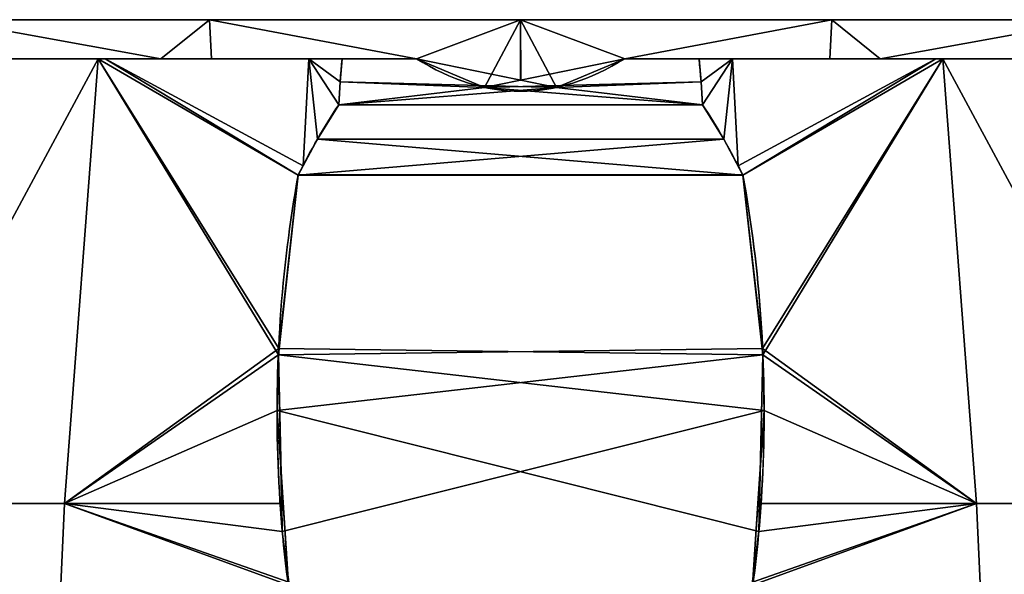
# Model space of a CAD drawing. Extents: x -18 to 409, y -107 to 420.
# Tile 14 of 16: x 120 to 267, y 338 to 420. Entities that reach past the tile are written whole.
import ezdxf

# ---------------------------------------------------------------- set-up
doc = ezdxf.new("R2010")
doc.units = 0
doc.header["$MEASUREMENT"] = 0
doc.layers.add('1', color=7, linetype='Continuous')

# ---------------------------------------------------------------- blocks, each defined once
blk = doc.blocks.new('UG_SURFACE_026')
at = {"layer": '1', "color": 253, "linetype": 'Continuous'}
for points in [[(141.315103, 414.204508, -108.350702), (109.368823, 414.204508, -85.389063), (109.337866, 419.999987, -85.432135)], [(141.315103, 414.204508, 108.350702), (148.534462, 419.999987, 111.62246), (109.337866, 419.999987, 85.432135)], [(109.337866, 419.999987, 85.432135), (109.368823, 414.204508, 85.389063), (141.315103, 414.204508, 108.350702)], [(109.337866, 419.999987, -85.432135), (148.534462, 419.999987, -111.62246), (141.315103, 414.204508, -108.350702)], [(141.315103, 414.204508, 108.350702), (148.836374, 414.204508, 110.623211), (148.534462, 419.999987, 111.62246)], [(148.534462, 419.999987, -111.62246), (148.836374, 414.204508, -110.623211), (141.315103, 414.204508, -108.350702)], [(179.28344, 414.204508, -119.822644), (148.836374, 414.204508, -110.623211), (148.534462, 419.999987, -111.62246)], [(148.534462, 419.999987, -111.62246), (194.769993, 419.999987, -120.819286), (179.28344, 414.204508, -119.822644)], [(179.28344, 414.204508, 119.822644), (194.769993, 419.999987, 120.819286), (148.534462, 419.999987, 111.62246)], [(148.534462, 419.999987, 111.62246), (148.836374, 414.204508, 110.623211), (179.28344, 414.204508, 119.822644)], [(179.28344, 414.204508, 119.822644), (194.784269, 411.032915, 120.47632), (194.769993, 419.999987, 120.819286)], [(189.426452, 409.942508, -120.70106), (179.28344, 414.204508, -119.822644), (194.769993, 419.999987, -120.819286)], [(194.769993, 419.999987, -120.819286), (194.755733, 411.032915, -120.47632), (189.426452, 409.942508, -120.70106)], [(210.256562, 414.204508, -119.822644), (194.755733, 411.032915, -120.47632), (194.769993, 419.999987, -120.819286)], [(210.256562, 414.204508, -119.822644), (194.769993, 419.999987, -120.819286), (241.00554, 419.999987, -111.62246)], [(200.11355, 409.942508, 120.70106), (210.256562, 414.204508, 119.822644), (194.769993, 419.999987, 120.819286)], [(194.769993, 419.999987, 120.819286), (194.784269, 411.032915, 120.47632), (200.11355, 409.942508, 120.70106)], [(241.00554, 419.999987, 111.62246), (194.769993, 419.999987, 120.819286), (210.256562, 414.204508, 119.822644)], [(210.256562, 414.204508, 119.822644), (240.703613, 414.204508, 110.623211), (241.00554, 419.999987, 111.62246)], [(241.00554, 419.999987, -111.62246), (240.703613, 414.204508, -110.623211), (210.256562, 414.204508, -119.822644)], [(248.224884, 414.204508, -108.350702), (240.703613, 414.204508, -110.623211), (241.00554, 419.999987, -111.62246)], [(241.00554, 419.999987, 111.62246), (240.703613, 414.204508, 110.623211), (248.224884, 414.204508, 108.350702)], [(248.224884, 414.204508, -108.350702), (241.00554, 419.999987, -111.62246), (280.202121, 419.999987, -85.432135)], [(280.202121, 419.999987, 85.432135), (241.00554, 419.999987, 111.62246), (248.224884, 414.204508, 108.350702)], [(248.224884, 414.204508, 108.350702), (280.171186, 414.204508, 85.389063), (280.202121, 419.999987, 85.432135)], [(280.202121, 419.999987, -85.432135), (280.171186, 414.204508, -85.389063), (248.224884, 414.204508, -108.350702)]]:
    blk.add_3dface(points, dxfattribs=at)
blk = doc.blocks.new('UG_SURFACE_035')
at = {"layer": '1', "color": 253, "linetype": 'Continuous'}
for points in [[(256.494075, 414.204508, -109.269977), (221.287519, 414.204508, -119.822644), (210.256562, 414.204508, -119.822644), (248.224884, 414.204508, -108.350702)], [(288.219482, 414.204508, -90.713024), (256.494075, 414.204508, -109.269977), (248.224884, 414.204508, -108.350702), (280.432194, 414.204508, -85.201442)], [(280.432194, 414.204508, -85.201442), (303.407431, 414.204508, -52.869745), (314.674437, 414.204508, -65.198384), (288.219482, 414.204508, -90.713024)], [(303.407431, 414.204508, -52.869745), (314.674437, 414.204508, -14.840099), (314.674437, 414.204508, -65.198384)]]:
    blk.add_3dface(points, dxfattribs=at)
blk = doc.blocks.new('UG_SURFACE_045')
at = {"layer": '1', "color": 253, "linetype": 'Continuous'}
for points in [[(221.581876, 410.788774, -120.526642), (221.287519, 414.204508, -119.822644), (226.249695, 414.204508, -118.335299)], [(221.801206, 407.367647, -121.231757), (221.581876, 410.788774, -120.526642), (226.249695, 414.204508, -118.335299)], [(226.249695, 414.204508, -118.335299), (224.968359, 402.233958, -121.737078), (221.801206, 407.367647, -121.231757)], [(226.249695, 414.204508, -118.335299), (227.090999, 398.268074, -122.127451), (224.968359, 402.233958, -121.737078)], [(227.090999, 398.268074, -122.127451), (226.249695, 414.204508, -118.335299), (256.494075, 414.204508, -109.269977)], [(256.494075, 414.204508, -109.269977), (227.814063, 396.917105, -122.260429), (227.090999, 398.268074, -122.127451)], [(256.494075, 414.204508, -109.269977), (257.525325, 414.204508, -108.666785), (227.814063, 396.917105, -122.260429)], [(230.716437, 371.153295, -126.548856), (227.814063, 396.917105, -122.260429), (257.525325, 414.204508, -108.666785)], [(257.525325, 414.204508, -108.666785), (262.524158, 348.112643, -119.882971), (230.716437, 371.153295, -126.548856)], [(257.525325, 414.204508, -108.666785), (285.81515, 414.204508, -92.119381), (293.125778, 348.112643, -102.194987)], [(293.125778, 348.112643, -102.194987), (262.524158, 348.112643, -119.882971), (257.525325, 414.204508, -108.666785)], [(262.524158, 348.112643, -119.882971), (230.946139, 361.936986, -128.082916), (230.716437, 371.153295, -126.548856)], [(262.524158, 348.112643, -119.882971), (230.034843, 348.099709, -130.386159), (230.946139, 361.936986, -128.082916)], [(229.233593, 335.933417, -132.411256), (230.034843, 348.099709, -130.386159), (262.524158, 348.112643, -119.882971)], [(229.233593, 335.933417, -132.411256), (262.524158, 348.112643, -119.882971), (265.586108, 281.339288, -126.776382)], [(262.524158, 348.112643, -119.882971), (293.125778, 348.112643, -102.194987), (297.570676, 281.339288, -108.289041), (265.586108, 281.339288, -126.776382)]]:
    blk.add_3dface(points, dxfattribs=at)
blk = doc.blocks.new('UG_SURFACE_047')
at = {"layer": '1', "color": 253, "linetype": 'Continuous'}
for points in [[(86.132579, 414.204508, -52.869745), (109.107792, 414.204508, -85.201442), (101.32052, 414.204508, -90.713024), (74.86558, 414.204508, -65.198384)], [(74.86558, 414.204508, -65.198384), (74.86558, 414.204508, -14.840099), (86.132579, 414.204508, -52.869745)], [(109.107792, 414.204508, -85.201442), (141.315103, 414.204508, -108.350702), (133.045912, 414.204508, -109.269977), (101.32052, 414.204508, -90.713024)], [(141.315103, 414.204508, -108.350702), (179.28344, 414.204508, -119.822644), (168.252483, 414.204508, -119.822644), (133.045912, 414.204508, -109.269977)]]:
    blk.add_3dface(points, dxfattribs=at)
blk = doc.blocks.new('UG_SURFACE_091')
at = {"layer": '1', "color": 253, "linetype": 'Continuous'}
for points in [[(200.11355, 409.942508, 120.70106), (179.28344, 414.204508, 119.822644), (168.252483, 414.204508, 119.822644), (167.958125, 410.788774, 120.526642)], [(221.581876, 410.788774, 120.526642), (221.287519, 414.204508, 119.822644), (210.256562, 414.204508, 119.822644), (200.11355, 409.942508, 120.70106)], [(167.958125, 410.788774, 120.526642), (167.738795, 407.367647, 121.231757), (200.11355, 409.942508, 120.70106)], [(167.738795, 407.367647, 121.231757), (221.801206, 407.367647, 121.231757), (200.11355, 409.942508, 120.70106)], [(200.11355, 409.942508, 120.70106), (221.801206, 407.367647, 121.231757), (221.581876, 410.788774, 120.526642)]]:
    blk.add_3dface(points, dxfattribs=at)
blk = doc.blocks.new('UG_SURFACE_115')
at = {"layer": '1', "color": 253, "linetype": 'Continuous'}
for points in [[(132.014692, 414.204508, -108.666785), (127.015844, 348.112643, -119.882971), (96.414231, 348.112643, -102.194987)], [(96.414231, 348.112643, -102.194987), (103.724867, 414.204508, -92.119381), (132.014692, 414.204508, -108.666785)], [(158.780098, 370.188951, -126.709372), (127.015844, 348.112643, -119.882971), (132.014692, 414.204508, -108.666785)], [(161.725938, 396.917105, -122.260429), (132.014692, 414.204508, -108.666785), (133.045912, 414.204508, -109.269977)], [(132.014692, 414.204508, -108.666785), (161.725938, 396.917105, -122.260429), (158.780098, 370.188951, -126.709372)], [(162.449002, 398.268074, -122.127451), (161.725938, 396.917105, -122.260429), (133.045912, 414.204508, -109.269977)], [(133.045912, 414.204508, -109.269977), (163.290307, 414.204508, -118.335299), (162.449002, 398.268074, -122.127451)], [(164.571643, 402.233958, -121.737078), (162.449002, 398.268074, -122.127451), (163.290307, 414.204508, -118.335299)], [(167.738795, 407.367647, -121.231757), (164.571643, 402.233958, -121.737078), (163.290307, 414.204508, -118.335299)], [(163.290307, 414.204508, -118.335299), (168.252483, 414.204508, -119.822644), (167.958125, 410.788774, -120.526642)], [(163.290307, 414.204508, -118.335299), (167.958125, 410.788774, -120.526642), (167.738795, 407.367647, -121.231757)], [(158.780098, 370.188951, -126.709372), (159.272417, 348.105222, -130.38525), (127.015844, 348.112643, -119.882971)], [(96.414231, 348.112643, -102.194987), (127.015844, 348.112643, -119.882971), (123.953879, 281.339288, -126.776382), (91.969319, 281.339288, -108.289041)], [(123.953879, 281.339288, -126.776382), (127.015844, 348.112643, -119.882971), (160.326973, 336.405218, -132.332727)], [(127.015844, 348.112643, -119.882971), (159.272417, 348.105222, -130.38525), (159.365222, 343.942016, -131.078213)], [(127.015844, 348.112643, -119.882971), (159.365222, 343.942016, -131.078213), (160.326973, 336.405218, -132.332727)]]:
    blk.add_3dface(points, dxfattribs=at)
blk = doc.blocks.new('UG_SURFACE_142')
at = {"layer": '1', "color": 253, "linetype": 'Continuous'}
for points in [[(158.780098, 370.188951, -126.709372), (161.725938, 396.917105, -122.260429), (227.814063, 396.917105, -122.260429), (230.716437, 371.153295, -126.548856)], [(158.780098, 370.188951, -126.709372), (230.716437, 371.153295, -126.548856), (230.946139, 361.936986, -128.082916)], [(159.365222, 343.942016, -131.078213), (158.780098, 370.188951, -126.709372), (230.946139, 361.936986, -128.082916)], [(161.052853, 330.716938, -133.279547), (159.365222, 343.942016, -131.078213), (230.946139, 361.936986, -128.082916), (229.19403, 335.332721, -132.511243)], [(229.19403, 335.332721, -132.511243), (223.947704, 311.639607, -136.454999), (165.592298, 311.639607, -136.454999), (161.052853, 330.716938, -133.279547)]]:
    blk.add_3dface(points, dxfattribs=at)
blk = doc.blocks.new('UG_SURFACE_160')
at = {"layer": '1', "color": 253, "linetype": 'Continuous'}
for points in [[(226.249695, 414.204508, 118.335299), (221.287519, 414.204508, 119.822644), (221.581876, 410.788774, 120.526642)], [(226.249695, 414.204508, 118.335299), (221.581876, 410.788774, 120.526642), (221.801206, 407.367647, 121.231757)], [(221.801206, 407.367647, 121.231757), (224.968359, 402.233958, 121.737078), (226.249695, 414.204508, 118.335299)], [(224.968359, 402.233958, 121.737078), (227.090999, 398.268074, 122.127451), (226.249695, 414.204508, 118.335299)], [(256.494075, 414.204508, 109.269977), (226.249695, 414.204508, 118.335299), (227.090999, 398.268074, 122.127451)], [(227.090999, 398.268074, 122.127451), (227.814063, 396.917105, 122.260429), (256.494075, 414.204508, 109.269977)], [(227.814063, 396.917105, 122.260429), (257.525325, 414.204508, 108.666785), (256.494075, 414.204508, 109.269977)], [(257.525325, 414.204508, 108.666785), (227.814063, 396.917105, 122.260429), (230.759904, 370.188951, 126.709372)], [(230.759904, 370.188951, 126.709372), (262.524158, 348.112643, 119.882971), (257.525325, 414.204508, 108.666785)], [(257.525325, 414.204508, 108.666785), (262.524158, 348.112643, 119.882971), (293.125778, 348.112643, 102.194987)], [(293.125778, 348.112643, 102.194987), (285.81515, 414.204508, 92.119381), (257.525325, 414.204508, 108.666785)], [(230.759904, 370.188951, 126.709372), (230.267584, 348.105222, 130.38525), (262.524158, 348.112643, 119.882971)], [(262.524158, 348.112643, 119.882971), (230.17478, 343.942016, 131.078213), (229.213014, 336.405218, 132.332727)], [(265.586108, 281.339288, 126.776382), (262.524158, 348.112643, 119.882971), (229.213014, 336.405218, 132.332727)], [(262.524158, 348.112643, 119.882971), (230.267584, 348.105222, 130.38525), (230.17478, 343.942016, 131.078213)], [(265.586108, 281.339288, 126.776382), (297.570676, 281.339288, 108.289041), (293.125778, 348.112643, 102.194987), (262.524158, 348.112643, 119.882971)]]:
    blk.add_3dface(points, dxfattribs=at)
blk = doc.blocks.new('UG_SURFACE_162')
at = {"layer": '1', "color": 253, "linetype": 'Continuous'}
for points in [[(164.571643, 402.233958, -121.737078), (167.738795, 407.367647, -121.231757), (221.801206, 407.367647, -121.231757), (224.968359, 402.233958, -121.737078)], [(227.814063, 396.917105, -122.260429), (161.725938, 396.917105, -122.260429), (164.571643, 402.233958, -121.737078)], [(224.968359, 402.233958, -121.737078), (227.814063, 396.917105, -122.260429), (164.571643, 402.233958, -121.737078)]]:
    blk.add_3dface(points, dxfattribs=at)
blk = doc.blocks.new('UG_SURFACE_164')
at = {"layer": '1', "color": 253, "linetype": 'Continuous'}
for points in [[(73.950715, 419.999987), (83.147541, 419.999987, 46.235539), (241.00554, 419.999987, 111.62246)], [(241.00554, 419.999987, 111.62246), (109.337866, 419.999987, -85.432135), (83.147541, 419.999987, -46.235539), (73.950715, 419.999987)], [(241.00554, 419.999987, 111.62246), (83.147541, 419.999987, 46.235539), (109.337866, 419.999987, 85.432135)], [(109.337866, 419.999987, 85.432135), (148.534462, 419.999987, 111.62246), (194.769993, 419.999987, 120.819286), (241.00554, 419.999987, 111.62246)], [(241.00554, 419.999987, 111.62246), (148.534462, 419.999987, -111.62246), (109.337866, 419.999987, -85.432135)], [(194.769993, 419.999987, -120.819286), (148.534462, 419.999987, -111.62246), (241.00554, 419.999987, 111.62246)], [(241.00554, 419.999987, -111.62246), (194.769993, 419.999987, -120.819286), (241.00554, 419.999987, 111.62246)], [(306.392461, 419.999987, -46.235539), (241.00554, 419.999987, 111.62246), (280.202121, 419.999987, 85.432135)], [(241.00554, 419.999987, 111.62246), (306.392461, 419.999987, -46.235539), (280.202121, 419.999987, -85.432135), (241.00554, 419.999987, -111.62246)]]:
    blk.add_3dface(points, dxfattribs=at)
blk = doc.blocks.new('UG_SURFACE_167')
at = {"layer": '1', "color": 253, "linetype": 'Continuous'}
for points in [[(132.014692, 414.204508, 108.666785), (103.724867, 414.204508, 92.119381), (96.414231, 348.112643, 102.194987)], [(96.414231, 348.112643, 102.194987), (127.015844, 348.112643, 119.882971), (132.014692, 414.204508, 108.666785)], [(132.014692, 414.204508, 108.666785), (127.015844, 348.112643, 119.882971), (158.823565, 371.153295, 126.548856)], [(133.045912, 414.204508, 109.269977), (132.014692, 414.204508, 108.666785), (161.725938, 396.917105, 122.260429)], [(158.823565, 371.153295, 126.548856), (161.725938, 396.917105, 122.260429), (132.014692, 414.204508, 108.666785)], [(162.449002, 398.268074, 122.127451), (163.290307, 414.204508, 118.335299), (133.045912, 414.204508, 109.269977)], [(133.045912, 414.204508, 109.269977), (161.725938, 396.917105, 122.260429), (162.449002, 398.268074, 122.127451)], [(163.290307, 414.204508, 118.335299), (162.449002, 398.268074, 122.127451), (164.571643, 402.233958, 121.737078)], [(167.958125, 410.788774, 120.526642), (168.252483, 414.204508, 119.822644), (163.290307, 414.204508, 118.335299)], [(167.738795, 407.367647, 121.231757), (167.958125, 410.788774, 120.526642), (163.290307, 414.204508, 118.335299)], [(163.290307, 414.204508, 118.335299), (164.571643, 402.233958, 121.737078), (167.738795, 407.367647, 121.231757)], [(127.015844, 348.112643, 119.882971), (158.593848, 361.936986, 128.082916), (158.823565, 371.153295, 126.548856)], [(127.015844, 348.112643, 119.882971), (159.505159, 348.099709, 130.386159), (158.593848, 361.936986, 128.082916)], [(91.969319, 281.339288, 108.289041), (123.953879, 281.339288, 126.776382), (127.015844, 348.112643, 119.882971), (96.414231, 348.112643, 102.194987)], [(160.306409, 335.933417, 132.411256), (127.015844, 348.112643, 119.882971), (123.953879, 281.339288, 126.776382)], [(160.306409, 335.933417, 132.411256), (159.505159, 348.099709, 130.386159), (127.015844, 348.112643, 119.882971)]]:
    blk.add_3dface(points, dxfattribs=at)
blk = doc.blocks.new('UG_SURFACE_178')
at = {"layer": '1', "color": 253, "linetype": 'Continuous'}
for points in [[(248.224884, 414.204508, 108.350702), (210.256562, 414.204508, 119.822644), (221.287519, 414.204508, 119.822644), (256.494075, 414.204508, 109.269977)], [(280.432194, 414.204508, 85.201442), (248.224884, 414.204508, 108.350702), (256.494075, 414.204508, 109.269977), (288.219482, 414.204508, 90.713024)], [(288.219482, 414.204508, 90.713024), (314.674437, 414.204508, 65.198384), (303.407431, 414.204508, 52.869745), (280.432194, 414.204508, 85.201442)], [(314.674437, 414.204508, 65.198384), (314.674437, 414.204508, 14.840099), (303.407431, 414.204508, 52.869745)]]:
    blk.add_3dface(points, dxfattribs=at)
blk = doc.blocks.new('UG_SURFACE_179')
at = {"layer": '1', "color": 253, "linetype": 'Continuous'}
for points in [[(230.759904, 370.188951, 126.709372), (227.814063, 396.917105, 122.260429), (161.725938, 396.917105, 122.260429), (158.823565, 371.153295, 126.548856)], [(230.759904, 370.188951, 126.709372), (158.823565, 371.153295, 126.548856), (158.593848, 361.936986, 128.082916)], [(230.17478, 343.942016, 131.078213), (230.759904, 370.188951, 126.709372), (158.593848, 361.936986, 128.082916)], [(228.487149, 330.716938, 133.279547), (230.17478, 343.942016, 131.078213), (158.593848, 361.936986, 128.082916), (160.345972, 335.332721, 132.511243)], [(160.345972, 335.332721, 132.511243), (165.592298, 311.639607, 136.454999), (223.947704, 311.639607, 136.454999), (228.487149, 330.716938, 133.279547)]]:
    blk.add_3dface(points, dxfattribs=at)
blk = doc.blocks.new('UG_SURFACE_193')
at = {"layer": '1', "color": 253, "linetype": 'Continuous'}
for points in [[(86.132579, 414.204508, 52.869745), (74.86558, 414.204508, 14.840099), (74.86558, 414.204508, 65.198384)], [(74.86558, 414.204508, 65.198384), (101.32052, 414.204508, 90.713024), (109.107792, 414.204508, 85.201442), (86.132579, 414.204508, 52.869745)], [(101.32052, 414.204508, 90.713024), (133.045912, 414.204508, 109.269977), (141.315103, 414.204508, 108.350702), (109.107792, 414.204508, 85.201442)], [(133.045912, 414.204508, 109.269977), (168.252483, 414.204508, 119.822644), (179.28344, 414.204508, 119.822644), (141.315103, 414.204508, 108.350702)]]:
    blk.add_3dface(points, dxfattribs=at)
blk = doc.blocks.new('UG_SURFACE_194')
at = {"layer": '1', "color": 253, "linetype": 'Continuous'}
for points in [[(224.968359, 402.233958, 121.737078), (221.801206, 407.367647, 121.231757), (167.738795, 407.367647, 121.231757), (164.571643, 402.233958, 121.737078)], [(164.571643, 402.233958, 121.737078), (161.725938, 396.917105, 122.260429), (224.968359, 402.233958, 121.737078)], [(161.725938, 396.917105, 122.260429), (227.814063, 396.917105, 122.260429), (224.968359, 402.233958, 121.737078)]]:
    blk.add_3dface(points, dxfattribs=at)
blk = doc.blocks.new('UG_SURFACE_211')
at = {"layer": '1', "color": 253, "linetype": 'Continuous'}
for points in [[(167.958125, 410.788774, -120.526642), (168.252483, 414.204508, -119.822644), (179.28344, 414.204508, -119.822644), (189.426452, 409.942508, -120.70106)], [(189.426452, 409.942508, -120.70106), (210.256562, 414.204508, -119.822644), (221.287519, 414.204508, -119.822644), (221.581876, 410.788774, -120.526642)], [(189.426452, 409.942508, -120.70106), (167.738795, 407.367647, -121.231757), (167.958125, 410.788774, -120.526642)], [(221.801206, 407.367647, -121.231757), (167.738795, 407.367647, -121.231757), (189.426452, 409.942508, -120.70106)], [(221.581876, 410.788774, -120.526642), (221.801206, 407.367647, -121.231757), (189.426452, 409.942508, -120.70106)]]:
    blk.add_3dface(points, dxfattribs=at)

msp = doc.modelspace()

# ---------------------------------------------------------------- linework, layer by layer
at = {"layer": '1', "color": 43, "linetype": 'Continuous'}
for p, q in [((179.28, 414.2, 119.82), (168.25, 414.2, 119.82)), ((179.28, 414.2, -119.82), (168.25, 414.2, -119.82)), ((221.29, 414.2, -119.82), (210.26, 414.2, -119.82)), ((221.29, 414.2, 119.82), (210.26, 414.2, 119.82)), ((221.8, 407.37, 121.23), (167.74, 407.37, 121.23)), ((221.8, 407.37, -121.23), (167.74, 407.37, -121.23)), ((227.81, 396.92, -122.26), (161.73, 396.92, -122.26)), ((227.81, 396.92, 122.26), (161.73, 396.92, 122.26))]:
    msp.add_line(p, q, dxfattribs=at)
at = {"layer": '1', "color": 43, "linetype": 'Continuous', "extrusion": (1.034e-13, -1, 0)}
for start, end in [(90, 270), (-90, 90)]:
    msp.add_arc((194.77, 0, -420), 120.82, start, end, dxfattribs=at)
at = {"layer": '1', "color": 43, "linetype": 'Continuous', "extrusion": (-1.033e-13, 1, 0)}
for centre, start, end in [((-194.77, -32.65, 414.2), 39.217, 80.1342), ((-194.77, 32.65, 414.2), 279.8658, 320.783), ((-194.77, 32.65, 414.2), 219.217, 260.1342), ((-194.77, -32.65, 414.2), 99.8658, 140.783)]:
    msp.add_arc(centre, 154.76, start, end, dxfattribs=at)
at = {"layer": '1', "color": 43, "linetype": 'Continuous', "extrusion": (0, -1, 0)}
for start, end in [(97.3644, 172.9446), (187.0554, 262.6356), (277.3644, 352.9446), (7.0554, 82.6356)]:
    msp.add_arc((194.77, 0, -414.2), 120.82, start, end, dxfattribs=at)
at = {"layer": '1', "color": 43, "linetype": 'Continuous', "extrusion": (0, 0.201862, -0.979414)}
msp.add_ellipse((194.77, 995.57), major_axis=(0, -586.2, -120.82), ratio=0.201862, start_param=6.154652, end_param=6.411719, dxfattribs=at)
at = {"layer": '1', "color": 43, "linetype": 'Continuous', "extrusion": (0, 0.201862, 0.979414)}
msp.add_ellipse((194.77, 995.57), major_axis=(0, -586.2, 120.82), ratio=0.201862, start_param=6.154652, end_param=6.411719, dxfattribs=at)
at = {"layer": '1', "color": 43, "linetype": 'Continuous'}
for points in [[(167.74, 407.37, 121.23), (167.86, 409.65, 120.76), (168.03, 411.93, 120.29), (168.25, 414.2, 119.82)], [(168.25, 414.2, -119.82), (168.03, 411.93, -120.29), (167.86, 409.65, -120.76), (167.74, 407.37, -121.23)], [(221.29, 414.2, 119.82), (221.51, 411.93, 120.29), (221.68, 409.65, 120.76), (221.8, 407.37, 121.23)], [(221.8, 407.37, -121.23), (221.68, 409.65, -120.76), (221.51, 411.93, -120.29), (221.29, 414.2, -119.82)], [(161.73, 396.92, 122.26), (163.53, 400.52, 121.91), (165.51, 404.01, 121.56), (167.74, 407.37, 121.23)], [(167.74, 407.37, -121.23), (165.51, 404.01, -121.56), (163.53, 400.52, -121.91), (161.73, 396.92, -122.26)], [(227.81, 396.92, -122.26), (226.01, 400.52, -121.91), (224.03, 404.01, -121.56), (221.8, 407.37, -121.23)], [(221.8, 407.37, 121.23), (224.03, 404.01, 121.56), (226.01, 400.52, 121.91), (227.81, 396.92, 122.26)]]:
    msp.add_open_spline(points, degree=3, dxfattribs=at)
for points, knots in [([(165.59, 311.64, 136.45), (163.38, 318.57, 135.3), (161.84, 325.57, 134.14), (159.65, 339.67, 131.79), (159, 346.77, 130.61), (158.2, 368.2, 127.04), (159.14, 382.7, 124.63), (161.73, 396.92, 122.26)], [0, 0, 0, 0, 0.25, 0.25, 0.5, 0.5, 1, 1, 1, 1]), ([(161.73, 396.92, -122.26), (159.14, 382.68, -124.63), (158.21, 368.44, -127), (158.98, 347.04, -130.56), (159.62, 339.9, -131.75), (161.83, 325.62, -134.13), (163.38, 318.55, -135.31), (165.59, 311.64, -136.45)], [0, 0, 0, 0, 0.5, 0.5, 0.75, 0.75, 1, 1, 1, 1]), ([(227.81, 396.92, 122.26), (230.4, 382.68, 124.63), (231.33, 368.44, 127), (230.56, 347.04, 130.56), (229.92, 339.9, 131.75), (227.71, 325.62, 134.13), (226.16, 318.55, 135.31), (223.95, 311.64, 136.45)], [0, 0, 0, 0, 0.5, 0.5, 0.75, 0.75, 1, 1, 1, 1]), ([(223.95, 311.64, -136.45), (226.16, 318.57, -135.3), (227.7, 325.57, -134.14), (229.89, 339.67, -131.79), (230.54, 346.77, -130.61), (231.34, 368.2, -127.04), (230.4, 382.7, -124.63), (227.81, 396.92, -122.26)], [0, 0, 0, 0, 0.25, 0.25, 0.5, 0.5, 1, 1, 1, 1])]:
    msp.add_open_spline(points, degree=3, knots=knots, dxfattribs=at)

# ---------------------------------------------------------------- block references
for name in ['UG_SURFACE_026', 'UG_SURFACE_164', 'UG_SURFACE_167', 'UG_SURFACE_115', 'UG_SURFACE_047', 'UG_SURFACE_193', 'UG_SURFACE_091', 'UG_SURFACE_211', 'UG_SURFACE_045', 'UG_SURFACE_160', 'UG_SURFACE_035', 'UG_SURFACE_178', 'UG_SURFACE_162', 'UG_SURFACE_194', 'UG_SURFACE_179', 'UG_SURFACE_142']:
    msp.add_blockref(name, (0, 0))

doc.saveas('drawing.dxf')
